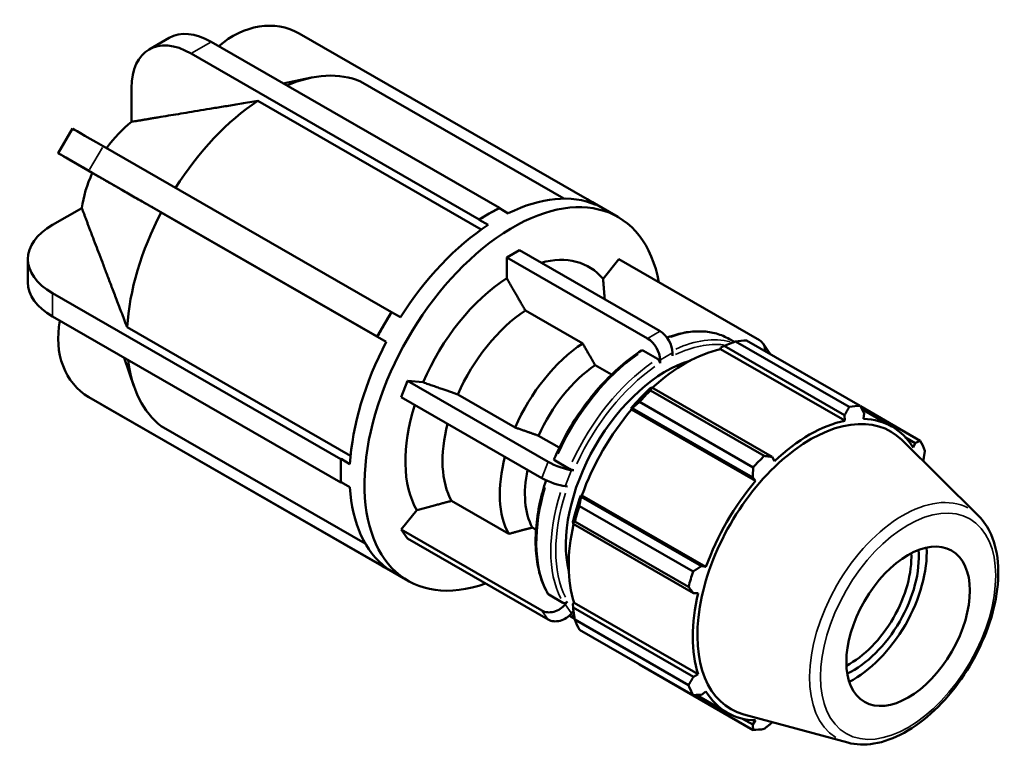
# Model space of a CAD drawing. Header units: inches. Extents: x 0.1 to 43.8, y -12 to 27.8.
# Tile 6 of 6: x 37.9 to 43.8, y 23.4 to 27.8. Entities that reach past the tile are written whole.
import ezdxf

# ---------------------------------------------------------------- set-up
doc = ezdxf.new("R2010")
doc.units = ezdxf.units.IN
doc.header["$MEASUREMENT"] = 0
doc.layers.add('Visible (ANSI)', color=7, linetype='Continuous', lineweight=50)
doc.layers.add('Visible Narrow (ANSI)', color=7, linetype='Continuous', lineweight=35)

msp = doc.modelspace()

# ---------------------------------------------------------------- linework, layer by layer
at = {"layer": 'Visible (ANSI)'}
for p, q in [((38.6344, 27.6248), (38.7549, 27.6941)), ((41.262, 26.7252), (39.5336, 27.7205)), ((39.0064, 27.6694), (40.7349, 26.6741)), ((40.6144, 26.6047), (38.8859, 27.6)), ((39.4377, 27.421), (39.6093, 27.4552)), ((41.1225, 26.7293), (39.9015, 27.4325)), ((38.5295, 27.3932), (38.5295, 27.1899)), ((40.6267, 26.5436), (39.2868, 27.3152)), ((38.0891, 27.0022), (38.1743, 27.1498)), ((38.3588, 27.044), (40.0872, 26.0487)), ((38.1692, 26.9554), (38.2935, 26.8833)), ((40.002, 25.9011), (38.2736, 26.8965)), ((41.2606, 26.7227), (41.262, 26.7252)), ((41.314, 26.6919), (41.2606, 26.7227)), ((41.262, 26.7252), (41.304, 26.7008)), ((41.3034, 26.7012), (41.4459, 26.6191)), ((38.231, 26.6729), (38.0552, 26.5717)), ((40.0568, 25.8694), (38.7075, 26.6464)), ((40.6144, 26.6047), (40.6746, 26.6394)), ((40.6746, 26.6394), (40.7349, 26.6741)), ((40.7349, 26.6741), (40.7349, 26.6717)), ((40.7349, 26.6717), (40.7883, 26.6409)), ((40.6144, 26.6023), (40.6144, 26.6047)), ((40.6678, 26.5716), (40.6144, 26.6023)), ((40.7795, 26.3762), (40.8548, 26.4196)), ((40.8548, 26.4196), (41.6984, 25.9338)), ((37.9076, 26.2271), (37.9076, 26.3664)), ((41.6231, 25.8904), (40.7795, 26.3762)), ((40.7795, 26.2511), (40.7795, 26.3762)), ((41.3568, 26.2484), (41.4505, 26.365)), ((42.2941, 25.8792), (41.4505, 26.365)), ((38.0552, 26.1612), (39.7837, 25.1659)), ((40.0446, 25.9749), (40.0872, 26.0487)), ((40.0872, 26.0487), (40.0886, 26.0478)), ((40.0886, 26.0478), (40.1421, 26.0171)), ((41.2345, 25.86), (40.8909, 26.0579)), ((39.7837, 25.0266), (38.0552, 26.0219)), ((38.5028, 25.9572), (39.8429, 25.1856)), ((40.002, 25.9011), (40.0446, 25.9749)), ((40.0034, 25.9003), (40.002, 25.9011)), ((40.0569, 25.8695), (40.0034, 25.9003)), ((42.1143, 25.8863), (42.144, 25.8692)), ((42.833, 25.4793), (42.1511, 25.8719)), ((42.2169, 25.8783), (42.8987, 25.4857)), ((41.6836, 25.7673), (41.5983, 25.8164)), ((41.7737, 25.8033), (41.7737, 25.785)), ((42.0615, 25.8254), (42.0638, 25.835)), ((42.0615, 25.8254), (42.8057, 25.3969)), ((42.0638, 25.835), (42.0834, 25.8456)), ((42.0834, 25.8456), (42.8052, 25.4299)), ((42.3537, 25.8055), (42.3161, 25.8592)), ((38.4852, 25.7743), (38.5433, 25.6041)), ((41.6984, 25.7416), (41.6984, 25.76)), ((41.4075, 25.6731), (41.3098, 25.7293)), ((40.1462, 25.5384), (40.1838, 25.6355)), ((40.1838, 25.6355), (41.0274, 25.1497)), ((40.1838, 25.6355), (40.2775, 25.6269)), ((41.6486, 25.5952), (41.6381, 25.5899)), ((41.6411, 25.5783), (42.323, 25.1856)), ((42.3704, 25.1795), (41.6486, 25.5952)), ((38.3578, 25.4893), (38.2726, 25.5387)), ((38.2736, 25.5382), (40.002, 24.5428)), ((40.9897, 25.0526), (40.1462, 25.5384)), ((40.4855, 25.5539), (40.8292, 25.3561)), ((42.2573, 25.1163), (41.5754, 25.5089)), ((40.0872, 24.4934), (38.3588, 25.4887)), ((41.5241, 25.4696), (41.5322, 25.4724)), ((41.5276, 25.4639), (41.5241, 25.4696)), ((41.5276, 25.4639), (42.2717, 25.0353)), ((41.5322, 25.4724), (42.254, 25.0567)), ((43.2594, 25.2764), (42.8999, 25.4834)), ((42.9092, 25.4654), (43.0894, 25.3616)), ((42.8052, 25.4299), (42.8057, 25.3969)), ((42.9185, 25.4078), (42.9216, 25.4412)), ((38.7075, 25.3645), (39.9304, 24.6602)), ((40.9699, 25.3067), (41.0943, 25.2351)), ((43.6084, 24.8259), (43.1485, 25.281)), ((43.1702, 25.2967), (43.2291, 25.2628)), ((43.2291, 25.2628), (43.2164, 25.235)), ((39.7837, 25.1659), (39.7857, 25.167)), ((39.7837, 25.0962), (39.7837, 25.1659)), ((39.7857, 25.167), (39.8391, 25.1363)), ((41.0687, 25.1579), (41.154, 25.1088)), ((42.3845, 25.1543), (42.3704, 25.1795)), ((43.2764, 25.1544), (43.2773, 25.156)), ((39.7837, 25.0266), (39.7837, 25.0962)), ((41.1679, 25.1004), (41.1817, 25.0991)), ((42.254, 25.0567), (42.2717, 25.0353)), ((39.7857, 25.0277), (39.7837, 25.0266)), ((39.8391, 24.997), (39.7857, 25.0277)), ((41.144, 25.002), (41.1303, 25.0033)), ((41.2247, 24.9399), (41.223, 24.9482)), ((41.223, 24.9482), (41.2297, 24.948)), ((41.9465, 24.5242), (41.2247, 24.9399)), ((41.2297, 24.948), (41.9739, 24.5195)), ((40.1462, 24.7431), (40.2399, 24.8597)), ((40.4479, 24.9157), (40.7915, 24.7178)), ((41.2148, 24.8843), (41.8966, 24.4917)), ((40.1462, 24.7431), (40.9897, 24.2574)), ((40.1838, 24.6894), (40.1462, 24.7431)), ((40.9323, 24.7558), (40.9546, 24.743)), ((41.1758, 24.7892), (41.1765, 24.7775)), ((41.1765, 24.7775), (41.8983, 24.3619)), ((41.8694, 24.4), (41.1875, 24.7926)), ((41.0274, 24.2036), (40.1838, 24.6894)), ((40.002, 24.5428), (40.0034, 24.5453)), ((40.0446, 24.5181), (40.002, 24.5428)), ((40.0034, 24.5453), (40.0569, 24.5145)), ((40.0872, 24.4934), (40.0446, 24.5181)), ((40.0458, 24.5174), (40.1884, 24.4353)), ((41.9739, 24.5195), (41.9465, 24.5242)), ((40.0873, 24.4935), (40.0872, 24.4934)), ((41.0311, 24.3539), (41.1164, 24.3047)), ((41.8983, 24.3619), (41.9272, 24.3622)), ((41.1303, 24.2951), (41.144, 24.3122)), ((41.1758, 24.297), (41.183, 24.3037)), ((41.1765, 24.2748), (41.1758, 24.297)), ((41.8983, 23.8592), (41.1765, 24.2748)), ((41.183, 24.3037), (41.9272, 23.8752)), ((41.1576, 24.2251), (41.1867, 24.2083)), ((41.1794, 24.2556), (41.1679, 24.2414)), ((41.1875, 24.203), (41.8694, 23.8103)), ((41.8966, 23.75), (41.2148, 24.1427)), ((41.5754, 23.9334), (42.2573, 23.5407)), ((41.9272, 23.8752), (41.8983, 23.8592)), ((41.917, 23.7509), (42.1009, 23.645)), ((41.9465, 23.7523), (41.9739, 23.7717)), ((42.8247, 23.465), (42.2003, 23.6344)), ((42.254, 23.5739), (42.1936, 23.6087)), ((42.2717, 23.5989), (42.254, 23.5739)), ((42.3704, 23.5852), (42.3719, 23.5878))]:
    msp.add_line(p, q, dxfattribs=at)
for centre, major_axis, ratio, start_param, end_param in [((39.2816, 27.2841), (0.253, 0.4359), 0.815969, 0.002729, 1.172718), ((39.0064, 27.2574), (-0.2515, 0.4368), 0.578093, 5.499721, 6.283185), ((38.8859, 27.188), (-0.2515, 0.4368), 0.578093, 5.499721, 7.070517), ((39.3471, 26.3738), (0.5973, 1.0373), 0.578093, 0.069304, 0.650149), ((39.3471, 26.3738), (-0.5973, -1.0373), 0.578093, 3.996295, 4.63911), ((38.5898, 26.8099), (-0.2567, -0.4458), 0.578093, 4.091449, 4.541193), ((38.6108, 26.8978), (-0.4365, 0.252), 0.001578, 5.32878, 6.283185), ((38.5256, 26.7502), (-0.4365, 0.252), 0.001578, 5.32878, 6.899576), ((38.5898, 26.8099), (-0.2567, -0.4458), 0.578093, 4.876847, 5.329462), ((40.8172, 25.5272), (0.6288, 1.0919), 0.578093, 5.686192, 10.021771), ((40.7281, 25.5785), (0.6288, 1.0919), 0.578093, 0.065737, 0.715794), ((40.6746, 25.6093), (0.6288, 1.0919), 0.578093, 0, 0.065737), ((39.3471, 26.3738), (-0.5973, -1.0373), 0.578093, 4.781693, 5.424615), ((40.6746, 25.6093), (-0.6288, -1.0919), 0.578093, 3.925057, 3.992728), ((40.6746, 25.6093), (-0.6288, -1.0919), 0.578093, 3.857386, 3.925057), ((38.4116, 26.3664), (-0.504, 0), 0.575862, 5.497787, 7.068583), ((40.7281, 25.5785), (-0.6288, -1.0919), 0.578093, 3.992728, 4.642785), ((40.8172, 25.5272), (0.4559, 0.7916), 0.578093, 6.077778, 6.804613), ((38.4116, 26.2271), (-0.504, 0), 0.575862, 0, 0.785398), ((40.8172, 25.5272), (-0.4559, -0.7916), 0.578093, 3.983382, 4.913929), ((40.6746, 25.6093), (-0.6288, -1.0919), 0.578093, 4.642785, 4.710455), ((40.9285, 25.4631), (-0.3773, -0.6551), 0.578093, 3.995552, 4.90176), ((38.5256, 25.9746), (-0.253, -0.4359), 0.815969, 5.109721, 6.285915), ((40.6746, 25.6093), (-0.6288, -1.0919), 0.578093, 4.710455, 4.778126), ((41.6984, 25.8467), (-0.0531, 0.0923), 0.578093, 3.928925, 5.499721), ((40.7281, 25.5785), (-0.6288, -1.0919), 0.578093, 4.778126, 5.428183), ((41.6231, 25.8033), (0.0531, -0.0923), 0.578093, 0.787332, 2.358128), ((41.8961, 24.9059), (0.5315, 0.9229), 0.578093, 0.343502, 0.438029), ((42.2289, 25.7981), (0.0872, 0.0611), 0.787757, 5.731198, 6.635766), ((41.2721, 25.2652), (-0.3773, -0.6551), 0.578093, 3.995552, 4.90176), ((41.8509, 24.9319), (0.4943, 0.8583), 0.578093, 0.478032, 1.071949), ((42.2665, 25.7444), (0.0872, 0.0611), 0.787757, 6.158052, 6.283185), ((39.3471, 26.3738), (-0.5973, -1.0373), 0.578093, 5.628615, 6.210013), ((41.736, 24.998), (-0.4252, -0.7383), 0.578093, 3.686172, 5.738606), ((41.3475, 25.2218), (-0.3241, -0.5628), 0.578093, 4.007142, 4.89017), ((41.8509, 24.9319), (-0.4996, -0.8675), 0.578093, 4.23049, 4.405023), ((41.8961, 24.9059), (0.5315, 0.9229), 0.578093, 1.1289, 1.223427), ((38.6108, 25.9252), (-0.253, -0.4359), 0.815969, 0, 0.002729), ((40.8172, 25.5272), (-0.4559, -0.7916), 0.578093, 5.076266, 5.961127), ((41.8509, 24.9319), (0.4943, 0.8583), 0.578093, 1.26343, 1.874295), ((42.578, 24.5132), (0.5315, 0.9229), 0.578093, 0.343502, 0.438029), ((42.6019, 24.4994), (0.4796, 0.8328), 0.578093, 6.13202, 9.575944), ((42.5951, 24.5033), (-0.4943, -0.8583), 0.578093, 3.619624, 4.23049), ((42.5951, 24.5033), (0.4943, 0.8583), 0.578093, 5.975819, 6.586684), ((40.9285, 25.4631), (-0.3773, -0.6551), 0.578093, 5.156933, 5.948957), ((42.578, 24.5132), (0.5315, 0.9229), 0.578093, 5.841289, 5.935816), ((40.6746, 25.6093), (-0.6288, -1.0919), 0.578093, 5.428183, 5.495853), ((41.2721, 25.2652), (-0.3773, -0.6551), 0.578093, 5.156933, 5.948957), ((42.578, 24.5132), (-0.5315, -0.9229), 0.578093, 4.270492, 4.36502), ((40.6746, 25.6093), (-0.6288, -1.0919), 0.578093, 5.495853, 5.563524), ((41.3475, 25.2218), (-0.3241, -0.5628), 0.578093, 5.23668, 5.937368), ((41.0926, 25.1438), (-0.0993, 0.0385), 0.209664, 0.938208, 2.509004), ((41.055, 25.0467), (0.0993, -0.0385), 0.209664, 4.079801, 5.650597), ((40.7281, 25.5785), (-0.6288, -1.0919), 0.578093, 5.563524, 6.213581), ((42.5951, 24.5033), (-0.4943, -0.8583), 0.578093, 4.405023, 5.015888), ((41.8509, 24.9319), (-0.4996, -0.8675), 0.578093, 5.015888, 5.190421), ((41.8961, 24.9059), (0.5315, 0.9229), 0.578093, 1.914298, 2.008825), ((41.8509, 24.9319), (0.4943, 0.8583), 0.578093, 2.065615, 2.659693), ((42.8577, 24.3521), (0.3106, 0.5393), 0.578093, 3.869332, 5.555446), ((42.8355, 24.3649), (-0.2613, -0.4538), 0.578093, 0.731671, 2.409922), ((42.8577, 24.3521), (0.277, 0.481), 0.578093, 3.832105, 5.592673), ((40.6746, 25.6093), (-0.6288, -1.0919), 0.578093, 6.213581, 6.281252), ((40.6746, 25.6093), (-0.6288, -1.0919), 0.578093, 6.281252, 6.283185), ((42.578, 24.5132), (-0.5315, -0.9229), 0.578093, 5.055891, 5.150418), ((42.5951, 24.5033), (-0.4943, -0.8583), 0.578093, 5.190421, 5.801286), ((41.055, 24.3385), (-0.0872, -0.0611), 0.787757, 0.35258, 1.923377), ((41.0926, 24.2847), (-0.0872, -0.0611), 0.787757, 0.35258, 1.923377), ((41.8961, 24.9059), (-0.5315, -0.9229), 0.578093, 5.841289, 5.935816), ((42.578, 24.5132), (-0.5315, -0.9229), 0.578093, 5.841289, 5.935816), ((42.5951, 24.5033), (-0.4943, -0.8583), 0.578093, 5.975819, 6.586684), ((42.578, 24.5132), (-0.5315, -0.9229), 0.578093, 0.343502, 0.438029)]:
    msp.add_ellipse(centre, major_axis=major_axis, ratio=ratio, start_param=start_param, end_param=end_param, dxfattribs=at)
msp.add_ellipse((43.186, 24.1631), major_axis=(0.2613, 0.4538), ratio=0.578093, dxfattribs=at)
for points, weights in [([(39.2868, 27.3152), (38.7554, 27.2286), (38.5295, 27.1899)], [1, 1.09172488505, 1]), ([(38.7075, 26.6464), (38.4161, 26.8131), (38.2935, 26.8833)], [1, 1.09172488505, 1]), ([(38.231, 26.6729), (38.3109, 26.4589), (38.5028, 25.9572)], [1, 1.09172488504, 1]), ([(40.8909, 26.0579), (40.8405, 26.1454), (40.7795, 26.2511)], [1, 1.00449850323, 1]), ([(41.3667, 26.1248), (41.362, 26.1828), (41.3568, 26.2484)], [1.002048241, 1.00292165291, 1]), ([(42.0834, 25.8456), (42.1163, 25.8587), (42.1511, 25.8719)], [1.00617808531, 1.01182057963, 1.01666410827]), ([(41.3098, 25.7293), (41.275, 25.7897), (41.2345, 25.86)], [1, 1.00290297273, 1]), ([(40.2775, 25.6269), (40.3914, 25.587), (40.4855, 25.5539)], [1, 1.00449850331, 1]), ([(41.6411, 25.5783), (41.6447, 25.5871), (41.6486, 25.5952)], [1.01666410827, 1.01182057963, 1.00617808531]), ([(41.5322, 25.4724), (41.5531, 25.4904), (41.5754, 25.5089)], [1.00617808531, 1.01182057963, 1.01666410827]), ([(42.8052, 25.4299), (42.8189, 25.454), (42.833, 25.4793)], [1.00131036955, 1.00106365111, 1]), ([(42.8987, 25.4857), (42.9105, 25.4629), (42.9216, 25.4412)], [1, 1.00106365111, 1.00131036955]), ([(40.8292, 25.3561), (40.9049, 25.3295), (40.9699, 25.3067)], [1, 1.00290297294, 1]), ([(43.2291, 25.2628), (43.244, 25.2694), (43.2594, 25.2764)], [1.00131036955, 1.00106365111, 1]), ([(43.2866, 25.2161), (43.2819, 25.1853), (43.2773, 25.156)], [1, 1.00106365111, 1.00131036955]), ([(42.323, 25.1856), (42.3473, 25.1825), (42.3704, 25.1795)], [1, 1.00106365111, 1.00131036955]), ([(42.254, 25.0567), (42.2557, 25.0858), (42.2573, 25.1163)], [1.00131036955, 1.00106365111, 1]), ([(41.2148, 24.8843), (41.2196, 24.9128), (41.2247, 24.9399)], [1.01666410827, 1.01182057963, 1.00617808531]), ([(40.2399, 24.8597), (40.3537, 24.8903), (40.4479, 24.9157)], [1, 1.00449850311, 1]), ([(40.7915, 24.7178), (40.8673, 24.7383), (40.9323, 24.7558)], [1, 1.00290297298, 1]), ([(41.1765, 24.7775), (41.1816, 24.7851), (41.1875, 24.7926)], [1.00617808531, 1.01182057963, 1.01666410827]), ([(41.8966, 24.4917), (41.9222, 24.5082), (41.9465, 24.5242)], [1, 1.00106365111, 1.00131036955]), ([(41.8983, 24.3619), (41.8843, 24.3805), (41.8694, 24.4)], [1.00131036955, 1.00106365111, 1]), ([(41.1875, 24.203), (41.1816, 24.2398), (41.1765, 24.2748)], [1.01666410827, 1.01182057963, 1.00617808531]), ([(41.5754, 23.9334), (41.5743, 23.9348), (41.5731, 23.9363)], [1.01666410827, 1.01641856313, 1.01617096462]), ([(41.8694, 23.8103), (41.8843, 23.8352), (41.8983, 23.8592)], [1, 1.00106365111, 1.00131036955]), ([(41.9465, 23.7523), (41.9222, 23.7511), (41.8966, 23.75)], [1.00131036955, 1.00106365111, 1]), ([(42.2573, 23.5407), (42.2557, 23.5576), (42.254, 23.5739)], [1, 1.00106365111, 1.00131036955]), ([(42.3704, 23.5852), (42.3473, 23.5665), (42.323, 23.5471)], [1.00131036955, 1.00106365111, 1])]:
    msp.add_rational_spline(points, weights, degree=2, dxfattribs=at)
for points, knots in [([(42.1143, 25.8863), (42.09, 25.9003), (42.0639, 25.9112), (42.009, 25.9267), (41.9802, 25.9312), (41.9205, 25.9338), (41.8896, 25.932), (41.8266, 25.922), (41.7944, 25.9139), (41.7546, 25.9004), (41.7474, 25.8978), (41.7402, 25.8951)], [5.4997209, 5.4997209, 5.4997209, 5.4997209, 5.6452306, 5.6452306, 5.7907404, 5.7907404, 5.9362502, 5.9362502, 6.08176, 6.08176, 6.1140061, 6.1140061, 6.1140061, 6.1140061]), ([(41.5876, 25.8173), (41.5454, 25.7902), (41.5036, 25.7589), (41.4219, 25.6885), (41.3822, 25.6494), (41.3059, 25.5651), (41.2695, 25.5198), (41.2012, 25.4244), (41.1693, 25.3744), (41.1112, 25.2712), (41.085, 25.2181), (41.062, 25.1644)], [0.0559643, 0.0559643, 0.0559643, 0.0559643, 0.2429926, 0.2429926, 0.4300208, 0.4300208, 0.6170491, 0.6170491, 0.8040773, 0.8040773, 0.9911056, 0.9911056, 0.9911056, 0.9911056]), ([(41.5983, 25.8164), (41.5965, 25.8175), (41.5943, 25.8182), (41.5909, 25.8185), (41.5891, 25.8182), (41.5877, 25.8174), (41.5877, 25.8173), (41.5876, 25.8173)], [0, 0, 0, 0, 0.01968695, 0.01968695, 0.03938945, 0.03938945, 0.04070249, 0.04070249, 0.04070249, 0.04070249]), ([(41.6984, 25.7416), (41.6984, 25.7437), (41.698, 25.7465), (41.6966, 25.7512), (41.6953, 25.754), (41.6928, 25.7585), (41.6909, 25.7609), (41.6876, 25.7645), (41.6854, 25.7662), (41.6836, 25.7673)], [-0.07884973, -0.07884973, -0.07884973, -0.07884973, -0.05911124, -0.05911124, -0.03938945, -0.03938945, -0.01968695, -0.01968695, 0, 0, 0, 0]), ([(41.0621, 25.1644), (41.062, 25.1641), (41.0619, 25.1639), (41.0622, 25.163), (41.063, 25.162), (41.0651, 25.1602), (41.0669, 25.159), (41.0687, 25.1579)], [-0.04744375, -0.04744375, -0.04744375, -0.04744375, -0.03938945, -0.03938945, -0.01968695, -0.01968695, 0, 0, 0, 0]), ([(41.154, 25.1088), (41.1558, 25.1078), (41.1584, 25.1065), (41.1629, 25.1045), (41.1658, 25.1033), (41.1707, 25.1016), (41.1735, 25.1008), (41.1778, 25.0997), (41.1801, 25.0993), (41.1817, 25.0991)], [0, 0, 0, 0, 0.01968695, 0.01968695, 0.03938945, 0.03938945, 0.05911124, 0.05911124, 0.07884973, 0.07884973, 0.07884973, 0.07884973]), ([(41.015, 25.0395), (41.0003, 24.9946), (40.9881, 24.9497), (40.9668, 24.852), (40.9589, 24.7995), (40.9511, 24.6978), (40.9511, 24.6487), (40.959, 24.5555), (40.967, 24.5114), (40.9907, 24.4298), (41.0066, 24.3922), (41.0262, 24.3587)], [1.1351764, 1.1351764, 1.1351764, 1.1351764, 1.2903615, 1.2903615, 1.4774478, 1.4774478, 1.664534, 1.664534, 1.8516202, 1.8516202, 2.0387064, 2.0387064, 2.0387064, 2.0387064]), ([(42.8247, 23.465), (42.8739, 23.4517), (42.9271, 23.4501), (43.0409, 23.4688), (43.1019, 23.4912), (43.2244, 23.5585), (43.286, 23.6043), (43.402, 23.7137), (43.4564, 23.7773), (43.553, 23.9157), (43.5951, 23.9904), (43.6633, 24.1438), (43.6893, 24.2225), (43.7223, 24.3767), (43.7293, 24.4522), (43.7224, 24.5928), (43.7085, 24.6578), (43.6648, 24.7571), (43.6396, 24.795), (43.6084, 24.8259)], [2.509294, 2.509294, 2.509294, 2.509294, 2.799875, 2.799875, 3.118485, 3.118485, 3.449377, 3.449377, 3.779579, 3.779579, 4.108264, 4.108264, 4.437029, 4.437029, 4.767401, 4.767401, 5.098022, 5.098022, 5.348555, 5.348555, 5.348555, 5.348555]), ([(41.0262, 24.3587), (41.0262, 24.3586), (41.0263, 24.3584), (41.0275, 24.3566), (41.0292, 24.3549), (41.0311, 24.3539)], [-0.02098891, -0.02098891, -0.02098891, -0.02098891, -0.01968695, -0.01968695, 0, 0, 0, 0]), ([(41.1164, 24.3047), (41.1182, 24.3037), (41.1207, 24.3029), (41.1253, 24.3025), (41.1282, 24.3027), (41.133, 24.304), (41.1358, 24.3053), (41.1401, 24.3081), (41.1424, 24.3102), (41.144, 24.3122)], [0, 0, 0, 0, 0.01968695, 0.01968695, 0.03938945, 0.03938945, 0.05911124, 0.05911124, 0.07884973, 0.07884973, 0.07884973, 0.07884973])]:
    msp.add_open_spline(points, degree=3, knots=knots, dxfattribs=at)
msp.add_open_spline([(41.1544, 24.227), (41.1555, 24.2263), (41.1565, 24.2257), (41.1576, 24.2251)], degree=3, dxfattribs=at)
at = {"layer": 'Visible Narrow (ANSI)'}
for p, q in [((38.8919, 27.6035), (39.0004, 27.666)), ((38.2778, 26.9038), (38.3545, 27.0366)), ((38.0552, 26.0289), (38.0552, 26.1543)), ((41.6946, 25.9316), (41.6268, 25.8926)), ((41.7022, 25.7621), (41.7699, 25.8012)), ((38.3545, 25.4912), (38.2778, 25.5357)), ((41.0255, 25.1449), (40.9916, 25.0575)), ((41.1321, 25.0082), (41.166, 25.0955)), ((41.166, 24.2441), (41.1321, 24.2924)), ((40.9916, 24.2547), (41.0255, 24.2063))]:
    msp.add_line(p, q, dxfattribs=at)
for centre, major_axis, start_param, end_param in [((41.6359, 25.0557), (0.4783, 0.8306), 0.03124, 0.593565), ((41.736, 24.998), (0.4679, 0.8125), 0.240084, 0.701029), ((41.7212, 25.0066), (0.4783, 0.8306), 0.15652, 0.678377), ((41.6359, 25.0557), (0.4783, 0.8306), 0.88585, 1.728276), ((41.7212, 25.0066), (-0.4783, -0.8306), 4.027443, 4.869869), ((41.736, 24.998), (0.4679, 0.8125), 0.886969, 1.727158), ((41.6359, 25.0557), (-0.4783, -0.8306), 5.101626, 5.918487), ((43.1566, 24.18), (0.3964, 0.6883), 0.021031, 3.120562), ((41.7212, 25.0066), (-0.4783, -0.8306), 5.081261, 5.917415), ((41.736, 24.998), (-0.4679, -0.8125), 5.075759, 5.915948), ((41.6359, 25.0557), (-0.4783, -0.8306), 6.276738, 6.282846), ((41.7212, 25.0066), (-0.4783, -0.8306), 6.107238, 6.151649)]:
    msp.add_ellipse(centre, major_axis=major_axis, ratio=0.578093, start_param=start_param, end_param=end_param, dxfattribs=at)
msp.add_ellipse((43.186, 24.1631), major_axis=(-0.3708, -0.6439), ratio=0.578093, dxfattribs=at)

doc.saveas('drawing.dxf')
